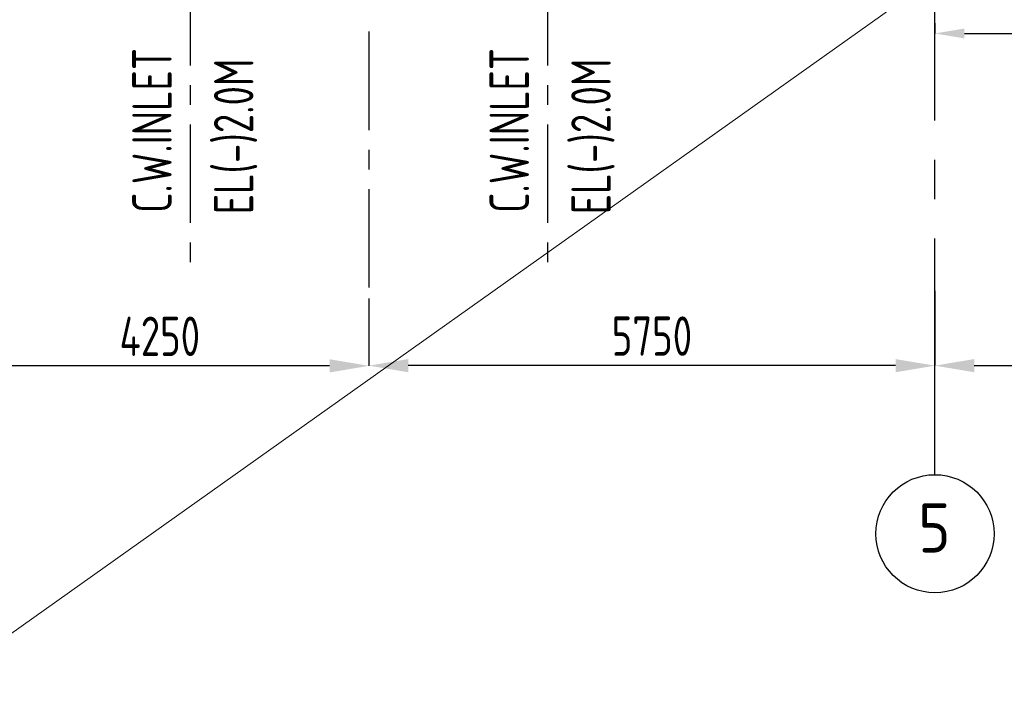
# Model space of a CAD drawing. Extents: x -7650383 to 4934791, y -137560 to 1826789.
# Tile 28 of 256: x 230093 to 240096, y 456442 to 463164. Entities that reach past the tile are written whole.
import ezdxf
from ezdxf.enums import TextEntityAlignment as Align

# ---------------------------------------------------------------- set-up
doc = ezdxf.new("R2010")
doc.units = 0
doc.header["$LTSCALE"] = 800
doc.header["$MEASUREMENT"] = 0
doc.linetypes.add('CENTER', pattern=[2, 1.25, -0.25, 0.25, -0.25])
doc.linetypes.add('CENTER2', pattern=[1.125, 0.75, -0.125, 0.125, -0.125])
doc.layers.get('0').update_dxf_attribs({"linetype": 'CONTINUOUS'})
for name, color, linetype in [('0-7-COL', 2, 'CENTER'), ('GRID', 8, 'CENTER'), ('TEXT', 3, 'CONTINUOUS')]:
    doc.layers.add(name, color=color, linetype=linetype)
doc.layers.add('DIM', color=4, linetype='CONTINUOUS', lineweight=13)
doc.layers.add('STAIR', color=4, linetype='CONTINUOUS', lineweight=13)
doc.styles.add('ROMANC', font='romanc')
doc.styles.add('ROMANS', font='ISO9.shx', dxfattribs={"width": 0.8})
doc.styles.add('S1', font='SIMPLEX.SHX', dxfattribs={"height": 200})
doc.dimstyles.new('STANDARD$0', dxfattribs={"dimtxt": 250, "dimasz": 200, "dimexe": 0, "dimexo": 0, "dimgap": 100, "dimtad": 1, "dimdec": 0, "dimzin": 0, "dimdsep": 46, "dimtxsty": 'S1', "dimcen": 0, "dimadec": 0, "dimazin": 0, "dimtfac": 1, "dimtdec": 0, "dimtmove": 2, "dimatfit": 3, "dimfxl": 1, "dimtolj": 1, "dimtzin": 0, "dimarcsym": 0})

# ---------------------------------------------------------------- blocks, each defined once
blk = doc.blocks.new('*D332')
at = {"layer": 'DIM', "linetype": 'Continuous', "lineweight": -2, "transparency": 16777216}
for p, q in [((239391, 460409), (239391, 459649)), ((233641, 460332), (233641, 459649))]:
    blk.add_line(p, q, dxfattribs=at)
at = {"layer": 'DIM', "color": 4, "linetype": 'Continuous', "lineweight": -2, "transparency": 16777216}
blk.add_line((238991, 459649), (234041, 459649), dxfattribs=at)
at = {"layer": 'DIM', "color": 4, "linetype": 'Continuous', "transparency": 16777216}
for points in [[(234041, 459716), (234041, 459582), (233641, 459649)], [(238991, 459716), (238991, 459582), (239391, 459649)]]:
    blk.add_solid(points, dxfattribs=at)
at = {"layer": 'DIM', "linetype": 'Continuous', "transparency": 16777216, "insert": (236516, 459949), "char_height": 400, "attachment_point": 5, "style": 'ROMANS'}
blk.add_mtext('\\A1;5750', dxfattribs=at)
blk = doc.blocks.new('*D383')
at = {"layer": 'DIM', "color": 9, "lineweight": -2, "transparency": 16777216}
for p, q in [((245891, 468142), (245891, 463024)), ((239391, 463130), (239391, 463024)), ((239691, 463024), (245591, 463024))]:
    blk.add_line(p, q, dxfattribs=at)
at = {"layer": 'DIM', "color": 9, "transparency": 16777216}
for points in [[(239691, 463074), (239691, 462974), (239391, 463024)], [(245591, 463074), (245591, 462974), (245891, 463024)]]:
    blk.add_solid(points, dxfattribs=at)
at = {"layer": 'DIM', "transparency": 16777216, "insert": (243145, 463358), "char_height": 350, "attachment_point": 5, "style": 'ROMANS'}
blk.add_mtext('\\A1;6500', dxfattribs=at)
blk = doc.blocks.new('*D207')
at = {"layer": 'DIM', "color": 4, "linetype": 'Continuous', "lineweight": -2, "transparency": 16777216}
blk.add_line((239791, 459649), (248991, 459649), dxfattribs=at)
at = {"layer": 'DIM', "color": 4, "linetype": 'Continuous', "transparency": 16777216}
for points in [[(239791, 459716), (239791, 459582), (239391, 459649)], [(248991, 459716), (248991, 459582), (249391, 459649)]]:
    blk.add_solid(points, dxfattribs=at)
at = {"layer": 'DIM', "linetype": 'Continuous', "transparency": 16777216, "insert": (244391, 460049), "char_height": 500, "attachment_point": 5, "style": 'ROMANC'}
blk.add_mtext('\\A1;10000', dxfattribs=at)
blk = doc.blocks.new('*D293')
at = {"layer": 'DIM', "linetype": 'Continuous', "lineweight": -2, "transparency": 16777216}
for p, q in [((229391, 460256), (229391, 459647)), ((233641, 460332), (233641, 459647))]:
    blk.add_line(p, q, dxfattribs=at)
at = {"layer": 'DIM', "color": 4, "linetype": 'Continuous', "lineweight": -2, "transparency": 16777216}
blk.add_line((233241, 459647), (229791, 459647), dxfattribs=at)
at = {"layer": 'DIM', "color": 4, "linetype": 'Continuous', "transparency": 16777216}
for points in [[(229791, 459714), (229791, 459580), (229391, 459647)], [(233241, 459714), (233241, 459580), (233641, 459647)]]:
    blk.add_solid(points, dxfattribs=at)
at = {"layer": 'DIM', "linetype": 'Continuous', "transparency": 16777216, "insert": (231516, 459947), "char_height": 400, "attachment_point": 5, "style": 'ROMANS'}
blk.add_mtext('\\A1;4250', dxfattribs=at)

msp = doc.modelspace()

# ---------------------------------------------------------------- linework, layer by layer
at = {"color": 2, "linetype": 'CENTER'}
for p, q in [((231826.2, 476499), (231826.2, 460659.9)), ((235456.2, 476499), (235456.2, 460659.9)), ((233641.2, 472642.6), (233641.2, 460332.1))]:
    msp.add_line(p, q, dxfattribs=at)
at = {"layer": '0-7-COL', "color": 6, "linetype": 'Continuous'}
msp.add_circle((239391.2, 457941.2), 600, dxfattribs=at)
at = {"layer": 'GRID', "linetype": 'CENTER2', "ltscale": 4}
msp.add_line((239391.2, 458541.2), (239391.2, 507092), dxfattribs=at)
at = {"layer": 'STAIR'}
msp.add_line((355807.2, 546278.2), (178193.2, 420128.2), dxfattribs=at)

# ---------------------------------------------------------------- texts
at = {"layer": '0-7-COL', "color": 6, "linetype": 'Continuous', "style": 'ROMANS'}
msp.add_text('5', height=500, dxfattribs=at).set_placement((239385.3, 458000.3), align=Align.MIDDLE)
at = {"layer": 'TEXT', "style": 'ROMANS', "width": 0.8}
for s, p in [('C.W.INLET', (231436.1, 462039.2)), ('C.W.INLET', (235066.1, 462039.2)), ('EL(-)2.0M', (232265.6, 461978.7)), ('EL(-)2.0M', (235895.6, 461978.7))]:
    msp.add_text(s, height=400, rotation=90, dxfattribs=at).set_placement(p, align=Align.MIDDLE)

# ---------------------------------------------------------------- dimensions: what is measured, and where the dimension line sits
at = {"layer": 'DIM'}
dim = msp.add_linear_dim(base=(245891.2, 463023.8), p1=(239391.2, 463130.4), p2=(245891.2, 468141.7), angle=180, dimstyle='STANDARD$0', override={"dimtxt": 350, "dimasz": 300, "dimtxsty": 'ROMANS', "dimclrd": 9, "dimclre": 9, "dimclrt": 256, "dimtix": 1, "dimatfit": 0}, dxfattribs=at)
dim.commit()
dim.dimension.update_dxf_attribs({"geometry": '*D383', "text_midpoint": (243145.4, 463358.5), "dimtype": 160})
at = {"layer": 'DIM', "linetype": 'Continuous'}
for base, p1, p2, picture, middle in [((233641.2, 459649.1), (239391.2, 460408.6), (233641.2, 460332.1), '*D332', (236516.2, 459949.1)), ((229391.2, 459647), (233641.2, 460332.1), (229391.2, 460255.6), '*D293', (231516.2, 459947))]:
    dim = msp.add_linear_dim(base=base, p1=p1, p2=p2, angle=180, dimstyle='STANDARD$0', override={"dimscale": 100, "dimtxt": 4, "dimasz": 4, "dimgap": 1, "dimtxsty": 'ROMANS', "dimclrd": 4, "dimclre": 256, "dimclrt": 256, "dimtix": 1}, dxfattribs=at)
    dim.commit()
    dim.dimension.update_dxf_attribs({"geometry": picture, "text_midpoint": middle})
dim = msp.add_linear_dim(base=(249391.2, 459649.1), p1=(239391.2, 459649.1), p2=(249391.2, 459649.1), dimstyle='STANDARD$0', override={"dimscale": 100, "dimtxt": 5, "dimasz": 4, "dimgap": 1.5, "dimtxsty": 'ROMANC', "dimclrd": 4, "dimclre": 256, "dimclrt": 256, "dimtix": 1}, dxfattribs=at)
dim.commit()
dim.dimension.update_dxf_attribs({"geometry": '*D207', "text_midpoint": (244391.2, 460049.1)})

doc.saveas('drawing.dxf')
